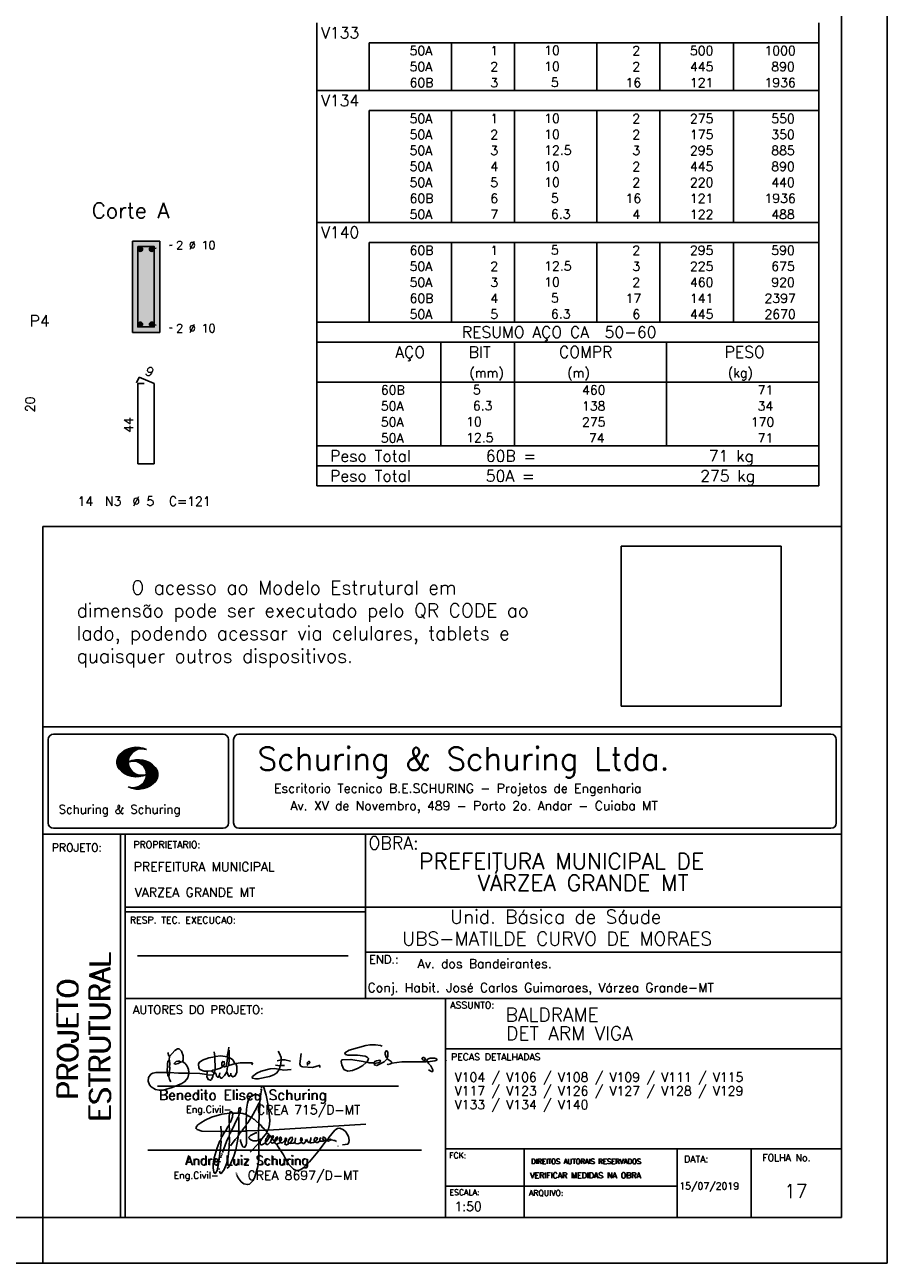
# Model space of a CAD drawing. Extents: x 0 to 84.1, y 0 to 59.4.
# Tile 5 of 7: x 65.2 to 84.1, y 0 to 27.1. Entities that reach past the tile are written whole.
import ezdxf

# ---------------------------------------------------------------- set-up
doc = ezdxf.new("R2010")
doc.units = 0
doc.header["$MEASUREMENT"] = 0
doc.linetypes.add('ESTILO_TQS_0002', pattern=[0.4, 0.1, -0.3])
doc.layers.get('0').update_dxf_attribs({"linetype": 'CONTINUOUS'})
for name, color, linetype in [('1', 1, 'CONTINUOUS'), ('2', 2, 'CONTINUOUS'), ('4', 4, 'CONTINUOUS'), ('6', 6, 'CONTINUOUS'), ('9', 9, 'CONTINUOUS')]:
    doc.layers.add(name, color=color, linetype=linetype)
doc.styles.get("Standard").update_dxf_attribs({"font": 'ROMANS.SHX'})
picture_1 = doc.add_image_def('image1.png', size_in_pixel=(300, 300))

# ---------------------------------------------------------------- blocks, each defined once
blk = doc.blocks.new('assinaturabenedito')
at = {"color": 162}
for points in [[(80.21, 160.29), (79.88, 160.45), (79.72, 161.68), (80.29, 161.77), (80.46, 162.01), (80.54, 163.49), (80.37, 163.74), (80.54, 164.8), (80.46, 166.12), (80.29, 166.36), (80.37, 167.51), (82.43, 169.81), (83.41, 170.39), (83.9, 170.39), (84.81, 169.48), (85.38, 167.84), (85.46, 166.36), (85.13, 165.71), (86.12, 164.97), (86.94, 163.98), (87.35, 162.83), (87.43, 161.68), (87.19, 161.52), (83.66, 161.52), (80.46, 161.77)], [(80.46, 167.68), (80.21, 167.84), (79.88, 169.07)], [(94.32, 162.18), (93.09, 162.18), (91.53, 162.83), (91.12, 163.41), (90.96, 164.8), (91.29, 165.38), (92.52, 166.2), (94.82, 167.1), (97.03, 167.43), (97.11, 162.92)], [(96.95, 167.51), (96.79, 169.24)], [(101.46, 167.43), (99.17, 167.76), (97.11, 167.51)], [(101.55, 163.82), (102.04, 164.31), (102.28, 166.78), (102.28, 167.1), (101.55, 167.19), (101.46, 167.51), (101.96, 170.06), (102.28, 169.81), (102.28, 167.27)], [(101.96, 170.06), (102.04, 170.96)], [(120.99, 164.31), (121.24, 166.12), (121.16, 167.19), (120.66, 168.66), (120.09, 169.57)], [(135.35, 163.57), (135.27, 164.23), (135.11, 164.31), (132.64, 163.57), (129.12, 163.74), (128.62, 163.9), (128.3, 164.15), (128.05, 164.89), (128.46, 168.66)], [(155.13, 165.22), (153.4, 165.22), (152.58, 165.54), (153.16, 166.78), (152.67, 167.35), (151.85, 167.68), (149.14, 168.01), (145.61, 168.01), (144.71, 168.34), (144.46, 168.91), (146.1, 169.9), (152.17, 171.62), (153.65, 171.87), (155.7, 171.87), (157.43, 171.62), (158.08, 171.29)], [(159.89, 166.69), (159.89, 167.1), (160.22, 167.51), (160.22, 168.91), (160.05, 169.48), (159.56, 169.65), (159.23, 168.99), (159.23, 168.42), (159.56, 167.27), (159.8, 167.19)], [(79.55, 161.85), (79.72, 164.8), (79.88, 165.87), (80.21, 166.28)], [(84.48, 165.54), (84.15, 165.87), (83.57, 165.87), (82.84, 165.71), (82.1, 165.05), (82.59, 164.8), (83.57, 164.97), (84.48, 165.54)], [(84.48, 165.54), (85.05, 165.63)], [(98.59, 160.54), (98.1, 159.96), (97.61, 160.37), (97.36, 161.44), (96.87, 161.6), (97.03, 162.75), (99.08, 163.33), (99.9, 163.9), (100.48, 163.74), (101.3, 164.07), (101.55, 163.9), (101.38, 162.01)], [(98.59, 160.54), (99.17, 159.71), (99.58, 159.63), (100.56, 160.62), (101.38, 161.93), (102.12, 160.29), (102.69, 160.78), (103.6, 160.12), (104.42, 160.54), (104.99, 161.85), (104.99, 163.9), (104.66, 164.97), (106.3, 165.3), (110.57, 165.22), (110.74, 164.97), (110.49, 164.56)], [(99.9, 163.9), (100.48, 164.8), (100.4, 165.63), (99.9, 165.79), (99.49, 165.22), (99.58, 164.23), (99.82, 164.15)], [(101.3, 164.07), (101.55, 167.1)], [(102.04, 164.31), (104.58, 164.97)], [(104.34, 164.97), (103.51, 166.36), (102.69, 166.94), (102.37, 166.94)], [(110.74, 160.29), (112.29, 161.44), (113.94, 162.18), (117.22, 163.08), (118.86, 163.16), (122.22, 162.59), (124.85, 162.83)], [(120.83, 164.15), (119.19, 164.39)], [(121.16, 166.36), (119.76, 166.04)], [(120.83, 164.15), (120.58, 163)], [(120.83, 164.15), (121.07, 164.31), (122.47, 164.23)], [(121.24, 166.2), (121.48, 166.36), (122.55, 166.36), (124.6, 165.87)], [(130.84, 164.8), (130.76, 165.22), (131.25, 165.79), (131.58, 165.71), (131.66, 165.3), (131.41, 164.97), (130.84, 164.8)], [(130.84, 164.8), (130.76, 164.48), (130.92, 164.23)], [(152.26, 165.38), (152.17, 165.54), (151.11, 165.79), (146.68, 166.53), (143.56, 166.36), (143.23, 166.2), (143.15, 165.79), (143.31, 164.56), (144.13, 162.83), (145.61, 162.26), (147.25, 162.51), (149.38, 163.33), (151.02, 164.23), (152.26, 165.38)], [(152.26, 165.38), (152.5, 165.54)], [(155.21, 165.05), (155.13, 165.3), (155.37, 165.71), (156.03, 166.04), (157.26, 166.2), (157.43, 165.87), (157.18, 165.54), (156.6, 165.3), (155.21, 165.05)], [(155.21, 165.05), (155.29, 164.48), (156.19, 164.23), (158.82, 165.63), (159.89, 166.69), (161.36, 165.79), (161.61, 165.3), (161.61, 165.13), (161.12, 164.89), (160.3, 164.64), (159.97, 164.72)], [(161.61, 165.13), (165.22, 165.63), (174, 165.63), (174.41, 165.71), (174.49, 166.28)], [(176.63, 162.1), (176.63, 162.75), (175.81, 164.15), (174.99, 164.97), (174.82, 165.63), (177.36, 166.04), (178.02, 166.28), (178.02, 166.53), (177.78, 166.86), (177.36, 166.94), (175.56, 166.94), (174.66, 166.61), (174.49, 166.36), (173.02, 166.2), (172.61, 166.69), (172.93, 167.19), (173.34, 167.19), (173.75, 166.86), (173.84, 166.45)], [(173.59, 165.63), (173.59, 166.12)], [(174.82, 165.63), (174.58, 165.71)], [(181.55, 165.95), (181.47, 166.12)], [(87.43, 161.36), (87.1, 159.8), (86.04, 158.4), (84.97, 157.66), (81.44, 156.27), (78.16, 155.28), (76.68, 155.28), (75.37, 155.53), (73.73, 156.51), (73.15, 157.25), (72.66, 158.56), (72.74, 159.96), (73.65, 161.11), (74.38, 161.52), (75.53, 161.77), (79.64, 161.77)], [(80.21, 160.29), (80.46, 161.6)], [(80.21, 160.29), (80.37, 159.22), (80.87, 158.32)], [(94.08, 161.03), (91.53, 161.36), (87.43, 161.52)], [(94.08, 161.03), (94.32, 162.18), (95.88, 162.34), (96.21, 162.59), (96.95, 162.67)], [(94.08, 161.03), (94.08, 160.86)], [(96.29, 160.7), (94.24, 160.86), (94.08, 160.21), (94.57, 159.14), (95.39, 158.89), (95.8, 159.22), (96.29, 160.29), (96.29, 160.7)], [(96.87, 161.77), (96.54, 161.77), (95.88, 162.26)], [(96.29, 160.7), (96.87, 161.52)], [(98.59, 160.54), (98.76, 161.6)], [(102.78, 160.78), (102.86, 161.52)], [(110.74, 160.29), (110.57, 159.96), (110.74, 159.63), (111.88, 159.39), (112.87, 159.39), (116.89, 160.21), (118.53, 160.86), (119.68, 161.6), (120.5, 162.83)], [(176.63, 162.1), (176.13, 162.1), (175.07, 162.75)], [(176.63, 162.1), (176.63, 162.1)]]:
    blk.add_lwpolyline(points, dxfattribs=at)
blk = doc.blocks.new('assinaturanadre')
at = {"color": 162}
for points in [[(-221.69, -2.31), (-221.03, 0.57), (-220.87, 2.86), (-221.52, 9.6), (-222.84, 15.92), (-223.98, 19.86), (-224.56, 20.6), (-224.89, 20.68), (-225.22, 20.19), (-225.22, 19.53)], [(-225.87, 15.1), (-225.95, 13.46), (-226.28, 11.98), (-226.61, 11.73), (-227.59, 9.51), (-230.47, 4.42), (-229.32, 3.44), (-229.07, 3.44), (-227.43, 1.88), (-226.69, 1.63), (-226.61, 0.81), (-226.86, -2.47), (-226.77, -7.81), (-226.53, -8.71), (-226.86, -9.37), (-226.61, -10.68), (-226.69, -17.25), (-227.1, -21.27), (-227.76, -23.82), (-228.83, -27.19), (-229.56, -28.58), (-230.71, -29.9), (-231.53, -30.47), (-232.52, -30.72), (-234.41, -30.31), (-235.88, -29.24), (-237.44, -27.27), (-238.1, -25.79)], [(-225.3, 18.87), (-225.71, 15.34), (-225.87, 15.1), (-226.28, 15.26), (-226.36, 15.59), (-227.18, 16), (-229.07, 16), (-230.71, 15.18), (-231.94, 13.7), (-232.6, 11.73), (-233.01, 8.69), (-233.17, 5.9), (-233.01, 5.41), (-233.26, 2.62), (-233.26, 1.06), (-233.09, 0.65), (-233.34, -0.09), (-233.17, -0.67), (-233.17, -2.55), (-233.67, -2.8), (-235.23, -2.8), (-235.14, -2.23), (-233.42, -0.17)], [(-225.3, 18.87), (-225.46, 18.87), (-225.54, 18.46)], [(-225.3, 18.87), (-225.22, 19.04)], [(-240.48, 6.64), (-245.98, 6.07), (-251.39, 4.42), (-254.59, 2.95), (-256.81, 1.55), (-258.37, 0.4), (-259.02, -0.26), (-259.43, -1.08), (-259.35, -1.49), (-258.86, -2.06), (-256.4, -2.8), (-246.55, -3.05), (-246.22, -2.8), (-246.39, -0.34)], [(-237.2, 6.72), (-236.95, 6.23), (-237.2, 4.67), (-237.61, 4.26), (-241.05, -2.97), (-241.95, -3.05), (-242.12, 0.81), (-241.95, 1.47), (-241.46, 1.88), (-240.4, 4.59), (-240.23, 6.56), (-237.36, 6.56), (-237.2, 6.72)], [(-241.87, 6.48), (-242.12, 4.51), (-242.04, 1.47)], [(-240.48, 6.64), (-240.48, 6.97), (-241.05, 7.38), (-241.63, 7.22), (-241.79, 6.64)], [(-240.48, 6.64), (-240.31, 6.64)], [(-237.2, 6.72), (-237.03, 8.78), (-236.78, 9.27), (-236.46, 9.43), (-236.13, 9.27), (-235.96, 8.53), (-236.29, 7.05), (-236.62, 6.39), (-236.87, 6.31)], [(-236.54, 6.48), (-234.98, 6.31), (-233.26, 5.82)], [(-226.28, 11.98), (-226.12, 11.9), (-226.12, 10.83), (-226.69, 1.71)], [(-242.2, 0.15), (-243.19, -1.16), (-244.01, -2.97), (-246.22, -2.97)], [(-237.28, 4.51), (-237.03, 4.1), (-237.11, -2.72), (-237.36, -2.88), (-240.89, -2.88)], [(-233.01, 5.41), (-232.68, 5.49), (-230.63, 4.34), (-232.35, 1.55), (-233.01, 0.89)], [(-230.47, 4.42), (-230.47, 4.42)], [(-226.61, 0.81), (-226.36, 0.81), (-225.22, -0.17), (-224.97, -0.67), (-223.74, -1.9), (-223.66, -2.39), (-226.77, -2.55)], [(-221.69, -2.31), (-170.73, 0.81)], [(-246.14, -3.05), (-246.22, -5.76), (-246.06, -6), (-246.39, -7.4), (-246.3, -8.47), (-246.88, -14.54), (-247.62, -19.96), (-248.44, -23.33), (-249.18, -24.72), (-249.5, -24.89), (-250.08, -24.31), (-250.41, -21.93), (-250.41, -19.88), (-250, -16.76), (-248.44, -11.5), (-246.88, -7.97), (-246.47, -7.65)], [(-241.87, -4.11), (-242.12, -5.76), (-241.95, -6), (-241.95, -7.73), (-242.2, -13.15), (-242.78, -17.42), (-243.43, -19.96), (-244.74, -22.83), (-246.14, -24.72), (-246.47, -24.89), (-246.8, -24.72), (-247.21, -23.66)], [(-244.33, -3.05), (-245.32, -5.02), (-245.98, -5.84)], [(-242.12, -5.67), (-242.45, -6), (-243.51, -8.3), (-245.65, -13.97)], [(-242.04, -2.88), (-243.92, -2.97)], [(-237.11, -2.97), (-237.28, -3.87), (-237.28, -4.53), (-237.11, -4.69), (-237.61, -5.76), (-237.44, -6.25), (-238.02, -9.78), (-238.59, -12.57), (-239.66, -15.94), (-241.79, -20.78), (-242.61, -21.85), (-243.27, -22.1)], [(-241.13, -2.97), (-241.54, -3.95), (-241.87, -4.11), (-241.95, -3.13)], [(-237.61, -5.76), (-239, -7.15), (-241.38, -10.6)], [(-235.31, -2.64), (-235.8, -2.97), (-237.11, -2.88)], [(-235.88, -2.97), (-236.13, -3.62), (-237.03, -4.61)], [(-233.09, -2.8), (-233.01, -9.29), (-233.17, -9.94), (-233.91, -11.18), (-234.32, -11.26), (-234.9, -11.01), (-235.39, -10.27), (-236.13, -8.06), (-236.21, -7.15)], [(-226.86, -2.55), (-233.17, -2.72)], [(-226.77, -7.56), (-227.84, -7.89), (-229.65, -7.89), (-230.71, -7.48), (-231.7, -6.66), (-231.78, -6), (-230.96, -5.1), (-228.25, -3.79), (-227.68, -3.79)], [(-222.43, -3.29), (-222.43, -3.7), (-224.97, -6.82), (-226.61, -7.4)], [(-221.69, -2.31), (-223.57, -2.39)], [(-221.36, -4.85), (-222.18, -5.35), (-222.34, -6.09), (-222.75, -6.66), (-223.08, -7.97), (-223.08, -8.88), (-222.67, -9.78), (-222.34, -9.86), (-222.01, -9.78), (-220.54, -8.47)], [(-221.19, -5.1), (-221.28, -6.09), (-221.6, -6.74), (-222.43, -8.06), (-222.92, -8.38)], [(-221.85, -2.39), (-222.43, -3.29), (-222.84, -2.88), (-222.84, -2.55)], [(-222.43, -3.7), (-221.44, -4.36), (-221.36, -4.94), (-220.78, -5.18), (-220.29, -5.92), (-219.96, -6), (-219.47, -5.35), (-219.14, -5.26), (-218.98, -5.51), (-219.39, -6.5), (-219.96, -6.99), (-220.21, -7.56), (-220.46, -8.47), (-220.05, -9.04), (-219.55, -9.12), (-218.4, -8.55), (-217.91, -9.37), (-217.34, -9.7), (-216.02, -9.12), (-215.7, -8.71), (-215.04, -9.04), (-214.3, -9.04), (-212.99, -7.81), (-212.91, -7.07), (-212.66, -6.58), (-212.41, -6.58), (-212.17, -6.91), (-212.33, -7.81), (-212.58, -8.14), (-212.99, -7.97)], [(-219.96, -6), (-219.8, -6.74)], [(-219.8, -6.91), (-218.57, -7.89), (-218.32, -7.73), (-217.58, -6.17), (-217.26, -5.84), (-216.93, -6), (-216.85, -6.82), (-217.58, -7.81), (-218.4, -8.22), (-218.49, -7.97)], [(-215.53, -8.3), (-215.86, -7.73), (-215.86, -6.82), (-215.45, -6), (-215.2, -6), (-214.96, -6.33), (-214.88, -7.23), (-215.53, -8.3)], [(-212.66, -8.14), (-212.99, -9.37), (-212.91, -9.78), (-212.25, -10.03), (-211.18, -9.53), (-210.94, -9.29), (-211.27, -8.63), (-211.27, -8.06), (-210.86, -7.23), (-210.03, -6.09), (-209.3, -6), (-209.05, -7.15), (-209.54, -8.14), (-210.36, -9.12), (-210.2, -9.37), (-208.72, -9.21), (-207.9, -8.63), (-207.41, -6.82), (-207.49, -6.41)], [(-212.66, -6.58), (-212.91, -6.33)], [(-204.54, -8.14), (-204.04, -7.81), (-203.96, -6.99), (-204.37, -6.41), (-204.78, -6.41), (-204.87, -7.73), (-204.54, -8.14)], [(-196.33, -7.48), (-197.23, -8.3), (-198.14, -8.71), (-199.2, -9.04), (-199.78, -8.96), (-199.94, -8.63), (-199.53, -7.07), (-199.53, -6.25)], [(-196.33, -7.48), (-196.09, -6.82), (-196.17, -6.41), (-196.99, -6.17), (-197.56, -6.82), (-197.73, -7.32), (-197.73, -7.81), (-197.48, -8.22)], [(-194.77, -7.23), (-194.28, -6.74), (-194.28, -6.41), (-194.77, -6.74), (-194.77, -7.23)], [(-192.06, -7.73), (-191.74, -7.07), (-191.98, -6.5), (-192.64, -6), (-193.13, -6), (-193.3, -7.07), (-192.64, -7.81)], [(-190.51, -6.82), (-190.18, -6.17), (-187.06, -2.39), (-185.58, -1.41), (-184.35, -1.24), (-182.46, -2.23), (-181.32, -3.21), (-179.92, -5.59), (-179.43, -7.65), (-179.59, -8.79), (-180.25, -9.62), (-183.04, -10.03)], [(-226.86, -9.29), (-231.21, -13.8)], [(-226.04, -8.47), (-226.45, -8.63)], [(-225.05, -6.91), (-226.04, -8.55), (-225.87, -8.79), (-225.95, -9.7), (-225.54, -10.03), (-224.97, -10.03), (-223.16, -8.96)], [(-219.8, -6.82), (-219.88, -7.07)], [(-218.4, -8.22), (-218.4, -8.47)], [(-190.51, -6.82), (-189.52, -7.32), (-189.77, -7.81), (-190.42, -8.06), (-191.57, -7.97), (-195.76, -13.72), (-200.19, -18.89), (-203.31, -21.93), (-205.03, -23), (-206.1, -23.33), (-207.49, -23.25), (-208.48, -22.67), (-210.94, -20.21), (-212.58, -17.66), (-213.81, -15.2), (-216.85, -10.6), (-217.17, -9.78)], [(-215.53, -8.3), (-215.53, -8.63)], [(-210.36, -9.12), (-210.86, -9.21)], [(-204.54, -8.14), (-204.54, -8.55), (-205.28, -9.12), (-206.26, -9.45), (-207.49, -9.29), (-207.9, -8.79)], [(-202.24, -7.15), (-202.08, -8.06), (-202.98, -9.29), (-203.47, -9.29), (-204.45, -8.63)], [(-201.42, -7.07), (-201.5, -7.48), (-201.25, -8.22), (-200.6, -8.71), (-200.02, -8.71)], [(-201.09, -6.5), (-201.09, -6.5)], [(-194.77, -7.89), (-195.84, -8.71), (-196.5, -8.79), (-197.15, -8.38)], [(-194.77, -7.23), (-194.77, -7.97), (-194.61, -8.06), (-193.13, -8.14), (-192.15, -7.81), (-191.74, -7.97)], [(-190.51, -6.82), (-191.33, -7.89)], [(-189.44, -7.23), (-189.11, -6.99), (-188.78, -7.32)], [(-189.44, -7.23), (-189.19, -7.56), (-188.7, -7.4), (-187.39, -7.81), (-186.73, -7.81), (-186.48, -8.14), (-186.07, -8.22)], [(-185.42, -10.77), (-185.17, -10.77)], [(-246.8, -18.57), (-246.88, -19.06)], [(-246.39, -16.43), (-246.39, -16.84)], [(-246.06, -15.36), (-246.22, -16.1)], [(-245.81, -14.54), (-245.89, -15.03)], [(-247.29, -22.34), (-247.29, -22.92)], [(-238.43, -24.64), (-238.43, -24.81)], [(-238.26, -25.22), (-238.18, -25.46)]]:
    blk.add_lwpolyline(points, dxfattribs=at)

msp = doc.modelspace()

# ---------------------------------------------------------------- linework, layer by layer
at = {"layer": '1', "linetype": 'ESTILO_TQS_0002'}
for p, q in [((67.985, 22.225), (68.43, 22.31)), ((67.985, 20.575), (68.43, 20.49))]:
    msp.add_line(p, q, dxfattribs=at)
at = {"layer": '1', "linetype": 'Continuous'}
for centre in [(67.735, 22.225), (67.985, 22.225), (67.735, 20.575), (67.985, 20.575)]:
    msp.add_circle(centre, 0.05, dxfattribs=at)
at = {"layer": '2', "linetype": 'Continuous'}
for p, q in [((84.100006, 0), (84.100006, 59.400002)), ((71.6, 26.747513), (71.6, 27.185013)), ((82.6, 26.747513), (82.6, 27.185013)), ((71.6, 26.397513), (71.6, 26.747513)), ((82.6, 26.747513), (72.75, 26.747513)), ((72.75, 26.747513), (72.75, 26.397513)), ((74.55, 26.747513), (74.55, 26.397513)), ((75.93, 26.747513), (75.93, 26.397513)), ((77.74, 26.747513), (77.74, 26.397513)), ((79.12, 26.747513), (79.12, 26.397513)), ((80.73, 26.747513), (80.73, 26.397513)), ((82.6, 26.397513), (82.6, 26.747513)), ((71.6, 26.047513), (71.6, 26.397513)), ((72.75, 26.397513), (72.75, 26.047513)), ((74.55, 26.397513), (74.55, 26.047513)), ((75.93, 26.397513), (75.93, 26.047513)), ((77.74, 26.397513), (77.74, 26.047513)), ((79.12, 26.397513), (79.12, 26.047513)), ((80.73, 26.397513), (80.73, 26.047513)), ((82.6, 26.047513), (82.6, 26.397513)), ((71.6, 25.697513), (71.6, 26.047513)), ((72.75, 26.047513), (72.75, 25.697513)), ((74.55, 26.047513), (74.55, 25.697513)), ((75.93, 26.047513), (75.93, 25.697513)), ((77.74, 26.047513), (77.74, 25.697513)), ((79.12, 26.047513), (79.12, 25.697513)), ((80.73, 26.047513), (80.73, 25.697513)), ((82.6, 25.697513), (82.6, 26.047513)), ((71.6, 25.260013), (71.6, 25.697513)), ((71.6, 25.697513), (82.6, 25.697513)), ((82.6, 25.260013), (82.6, 25.697513)), ((71.6, 24.910013), (71.6, 25.260013)), ((82.6, 25.260013), (72.75, 25.260013)), ((72.75, 25.260013), (72.75, 24.910013)), ((74.55, 25.260013), (74.55, 24.910013)), ((75.93, 25.260013), (75.93, 24.910013)), ((77.74, 25.260013), (77.74, 24.910013)), ((79.12, 25.260013), (79.12, 24.910013)), ((80.73, 25.260013), (80.73, 24.910013)), ((82.6, 24.910013), (82.6, 25.260013)), ((71.6, 24.560014), (71.6, 24.910013)), ((72.75, 24.910013), (72.75, 24.560014)), ((74.55, 24.910013), (74.55, 24.560014)), ((75.93, 24.910013), (75.93, 24.560014)), ((77.74, 24.910013), (77.74, 24.560014)), ((79.12, 24.910013), (79.12, 24.560014)), ((80.73, 24.910013), (80.73, 24.560014)), ((82.6, 24.560014), (82.6, 24.910013)), ((71.6, 24.210014), (71.6, 24.560014)), ((72.75, 24.560014), (72.75, 24.210014)), ((74.55, 24.560014), (74.55, 24.210014)), ((75.93, 24.560014), (75.93, 24.210014)), ((77.74, 24.560014), (77.74, 24.210014)), ((79.12, 24.560014), (79.12, 24.210014)), ((80.73, 24.560014), (80.73, 24.210014)), ((82.6, 24.210014), (82.6, 24.560014)), ((71.6, 23.860014), (71.6, 24.210014)), ((72.75, 24.210014), (72.75, 23.860014)), ((74.55, 24.210014), (74.55, 23.860014)), ((75.93, 24.210014), (75.93, 23.860014)), ((77.74, 24.210014), (77.74, 23.860014)), ((79.12, 24.210014), (79.12, 23.860014)), ((80.73, 24.210014), (80.73, 23.860014)), ((82.6, 23.860014), (82.6, 24.210014)), ((71.6, 23.510014), (71.6, 23.860014)), ((72.75, 23.860014), (72.75, 23.510014)), ((74.55, 23.860014), (74.55, 23.510014)), ((75.93, 23.860014), (75.93, 23.510014)), ((77.74, 23.860014), (77.74, 23.510014)), ((79.12, 23.860014), (79.12, 23.510014)), ((80.73, 23.860014), (80.73, 23.510014)), ((82.6, 23.510014), (82.6, 23.860014)), ((71.6, 23.160014), (71.6, 23.510014)), ((72.75, 23.510014), (72.75, 23.160014)), ((74.55, 23.510014), (74.55, 23.160014)), ((75.93, 23.510014), (75.93, 23.160014)), ((77.74, 23.510014), (77.74, 23.160014)), ((79.12, 23.510014), (79.12, 23.160014)), ((80.73, 23.510014), (80.73, 23.160014)), ((82.6, 23.160014), (82.6, 23.510014)), ((71.6, 22.810014), (71.6, 23.160014)), ((72.75, 23.160014), (72.75, 22.810014)), ((74.55, 23.160014), (74.55, 22.810014)), ((75.93, 23.160014), (75.93, 22.810014)), ((77.74, 23.160014), (77.74, 22.810014)), ((79.12, 23.160014), (79.12, 22.810014)), ((80.73, 23.160014), (80.73, 22.810014)), ((82.6, 22.810014), (82.6, 23.160014)), ((71.6, 22.372514), (71.6, 22.810014)), ((71.6, 22.810014), (82.6, 22.810014)), ((82.6, 22.372514), (82.6, 22.810014)), ((68.16, 22.4), (67.56, 22.4)), ((67.56, 22.4), (67.56, 20.4)), ((68.16, 20.4), (68.16, 22.4)), ((71.6, 22.022514), (71.6, 22.372514)), ((82.6, 22.372514), (72.75, 22.372514)), ((72.75, 22.372514), (72.75, 22.022514)), ((74.55, 22.372514), (74.55, 22.022514)), ((75.93, 22.372514), (75.93, 22.022514)), ((77.74, 22.372514), (77.74, 22.022514)), ((79.12, 22.372514), (79.12, 22.022514)), ((80.73, 22.372514), (80.73, 22.022514)), ((82.6, 22.022514), (82.6, 22.372514)), ((71.6, 21.672514), (71.6, 22.022514)), ((72.75, 22.022514), (72.75, 21.672514)), ((74.55, 22.022514), (74.55, 21.672514)), ((75.93, 22.022514), (75.93, 21.672514)), ((77.74, 22.022514), (77.74, 21.672514)), ((79.12, 22.022514), (79.12, 21.672514)), ((80.73, 22.022514), (80.73, 21.672514)), ((82.6, 21.672514), (82.6, 22.022514)), ((71.6, 21.322514), (71.6, 21.672514)), ((72.75, 21.672514), (72.75, 21.322514)), ((74.55, 21.672514), (74.55, 21.322514)), ((75.93, 21.672514), (75.93, 21.322514)), ((77.74, 21.672514), (77.74, 21.322514)), ((79.12, 21.672514), (79.12, 21.322514)), ((80.73, 21.672514), (80.73, 21.322514)), ((82.6, 21.322514), (82.6, 21.672514)), ((71.6, 20.972514), (71.6, 21.322514)), ((72.75, 21.322514), (72.75, 20.972514)), ((74.55, 21.322514), (74.55, 20.972514)), ((75.93, 21.322514), (75.93, 20.972514)), ((77.74, 21.322514), (77.74, 20.972514)), ((79.12, 21.322514), (79.12, 20.972514)), ((80.73, 21.322514), (80.73, 20.972514)), ((82.6, 20.972514), (82.6, 21.322514)), ((71.6, 20.622514), (71.6, 20.972514)), ((72.75, 20.972514), (72.75, 20.622514)), ((74.55, 20.972514), (74.55, 20.622514)), ((75.93, 20.972514), (75.93, 20.622514)), ((77.74, 20.972514), (77.74, 20.622514)), ((79.12, 20.972514), (79.12, 20.622514)), ((80.73, 20.972514), (80.73, 20.622514)), ((82.6, 20.622514), (82.6, 20.972514)), ((67.56, 20.4), (68.16, 20.4)), ((71.6, 20.622514), (82.6, 20.622514)), ((71.6, 20.622514), (71.6, 19.310014)), ((71.6, 20.622514), (82.6, 20.622514)), ((82.6, 20.622514), (82.6, 19.310014)), ((71.6, 20.185014), (82.6, 20.185014)), ((74.32, 19.310014), (74.32, 20.185014)), ((75.93, 19.310014), (75.93, 20.185014)), ((79.265, 19.310014), (79.265, 20.185014)), ((71.6, 19.310014), (82.6, 19.310014)), ((71.6, 18.960014), (71.6, 19.310014)), ((74.32, 19.310014), (74.32, 18.960015)), ((75.93, 18.960014), (75.93, 19.310014)), ((79.265, 19.310014), (79.265, 18.960014)), ((82.6, 18.960014), (82.6, 19.310014)), ((71.6, 18.610014), (71.6, 18.960014)), ((74.32, 18.960014), (74.32, 18.610014)), ((75.93, 18.610014), (75.93, 18.960014)), ((79.265, 18.960014), (79.265, 18.610014)), ((82.6, 18.610014), (82.6, 18.960014)), ((71.6, 18.260013), (71.6, 18.610014)), ((74.32, 18.610014), (74.32, 18.260014)), ((75.93, 18.260013), (75.93, 18.610014)), ((79.265, 18.610014), (79.265, 18.260013)), ((82.6, 18.260013), (82.6, 18.610014)), ((71.6, 17.910013), (71.6, 18.260013)), ((74.32, 18.260013), (74.32, 17.910013)), ((75.93, 17.910013), (75.93, 18.260013)), ((79.265, 18.260013), (79.265, 17.910013)), ((82.6, 17.910013), (82.6, 18.260013)), ((71.6, 17.910013), (82.6, 17.910013)), ((71.6, 17.472513), (71.6, 17.910013)), ((71.6, 17.910013), (82.6, 17.910013)), ((82.6, 17.472513), (82.6, 17.910013)), ((82.6, 17.472513), (71.6, 17.472513)), ((71.6, 17.035013), (71.6, 17.472513)), ((71.6, 17.472513), (82.6, 17.472513)), ((82.6, 17.035013), (82.6, 17.472513)), ((82.6, 17.035013), (71.6, 17.035013)), ((71.6, 17.035013), (82.6, 17.035013)), ((65.600006, 1), (65.600006, 16.142713)), ((83.100006, 16.142713), (65.600006, 16.142713)), ((65.600006, 11.755142), (83.100006, 11.755135)), ((65.715988, 11.477417), (65.715988, 9.648308)), ((65.832489, 11.593918), (69.548996, 11.593918)), ((69.665497, 11.477417), (69.665497, 9.648308)), ((69.778748, 11.477417), (69.778748, 9.648308)), ((69.895249, 11.593918), (82.867508, 11.593918)), ((82.984009, 11.477417), (82.984009, 9.648308)), ((67.221772, 10.985771), (67.528321, 11.292321)), ((67.222123, 10.971993), (67.545929, 11.295792)), ((67.222168, 11.000305), (67.508011, 11.286148)), ((67.222489, 10.958214), (67.56427, 11.300003)), ((67.224366, 11.016648), (67.488404, 11.280686)), ((67.224472, 10.94606), (67.581131, 11.302727)), ((67.226578, 11.03299), (67.465409, 11.271813)), ((67.2267, 10.934159), (67.596314, 11.303772)), ((67.228943, 10.922257), (67.612336, 11.305649)), ((67.232178, 10.911354), (67.626831, 11.306015)), ((67.232437, 11.052986), (67.439469, 11.26001)), ((67.235916, 10.900948), (67.642014, 11.307053)), ((67.239258, 11.073952), (67.410523, 11.245209)), ((67.239655, 10.890557), (67.656281, 11.307183)), ((67.243561, 10.880333), (67.669251, 11.306015)), ((67.248612, 10.871239), (67.520584, 11.143219)), ((67.252747, 11.10157), (67.374314, 11.223145)), ((67.608673, 11.231301), (67.68306, 11.305702)), ((67.638062, 11.246552), (67.69574, 11.30423)), ((67.662873, 11.257233), (67.708405, 11.302758)), ((67.681977, 11.2622), (67.721238, 11.301461)), ((67.702469, 11.268563), (67.733063, 11.299149)), ((67.718491, 11.270424), (67.744904, 11.296837)), ((67.734482, 11.272286), (67.757004, 11.294808)), ((67.750473, 11.274147), (67.768555, 11.292221)), ((67.253647, 10.862129), (67.502121, 11.110611)), ((67.258683, 10.853035), (67.491593, 11.085945)), ((67.264267, 10.84449), (67.483597, 11.06382)), ((67.270783, 10.836869), (67.47966, 11.045746)), ((67.277298, 10.829247), (67.475876, 11.027817)), ((67.283814, 10.821625), (67.474167, 11.011971)), ((67.290558, 10.814232), (67.473114, 10.996781)), ((67.296936, 10.807419), (67.470307, 10.980797)), ((67.304734, 10.800133), (67.473206, 10.968598)), ((67.311829, 10.793083), (67.474121, 10.955384)), ((67.319168, 10.786293), (67.475159, 10.942276)), ((67.326828, 10.779808), (67.477616, 10.930596)), ((67.334488, 10.773323), (67.480088, 10.918923)), ((67.342133, 10.766846), (67.482544, 10.90725)), ((67.350098, 10.760674), (67.485901, 10.896469)), ((67.358338, 10.754769), (67.489655, 10.886078)), ((67.366577, 10.748863), (67.493409, 10.875695)), ((67.374802, 10.742966), (67.497208, 10.865357)), ((67.531494, 10.998619), (67.546158, 11.013283)), ((67.548691, 11.001663), (67.565323, 11.018303)), ((67.563156, 11.001992), (67.584885, 11.023735)), ((67.577607, 11.00232), (67.601899, 11.026612)), ((67.592072, 11.002648), (67.619477, 11.030045)), ((67.604584, 11.001007), (67.635239, 11.03167)), ((67.617234, 10.999535), (67.651505, 11.033806)), ((67.62999, 10.998154), (67.666199, 11.034363)), ((67.64122, 10.99524), (67.680893, 11.03492)), ((67.652436, 10.992317), (67.695603, 11.035485)), ((67.664337, 10.990074), (67.708985, 11.034729)), ((67.674881, 10.986489), (67.72316, 11.034767)), ((67.684327, 10.981789), (67.736191, 11.033654)), ((67.694321, 10.977654), (67.748459, 11.031792)), ((67.704605, 10.973801), (67.761597, 11.0308)), ((67.71431, 10.969368), (67.773758, 11.028824)), ((67.722412, 10.963333), (67.785233, 11.026146)), ((67.732499, 10.959282), (67.797608, 11.024391)), ((67.740387, 10.953034), (67.808838, 11.021485)), ((67.749115, 10.947632), (67.819702, 11.018219)), ((67.756165, 10.940537), (67.830765, 11.015137)), ((67.765198, 10.93544), (67.841874, 11.012116)), ((67.77211, 10.928208), (67.852234, 11.008339)), ((67.779831, 10.921784), (67.86261, 11.004555)), ((67.78592, 10.913735), (67.873307, 11.001122)), ((67.794007, 10.907692), (67.883316, 10.997002)), ((67.799912, 10.899468), (67.892731, 10.992279)), ((67.806626, 10.892029), (67.902451, 10.987854)), ((67.811753, 10.883019), (67.912232, 10.983506)), ((67.817658, 10.874802), (67.921875, 10.979012)), ((67.823761, 10.866768), (67.930436, 10.973442)), ((67.829499, 10.858353), (67.940003, 10.968857)), ((67.833527, 10.848244), (67.948655, 10.963379)), ((67.838395, 10.83899), (67.957047, 10.957634)), ((67.843323, 10.829773), (67.965561, 10.952019)), ((67.848358, 10.817597), (67.975678, 10.944924)), ((67.852341, 10.806755), (67.985031, 10.939453)), ((67.856202, 10.794724), (67.99379, 10.932312)), ((67.859864, 10.781189), (68.003067, 10.924393)), ((67.860703, 10.649239), (68.070359, 10.858895)), ((67.862656, 10.768639), (68.01175, 10.91774)), ((67.865174, 10.667847), (68.063507, 10.866165)), ((67.865235, 10.753647), (68.02092, 10.90934)), ((67.866242, 10.683037), (68.057556, 10.874352)), ((67.866318, 10.73967), (68.029206, 10.90255)), ((67.867295, 10.698235), (68.049775, 10.880722)), ((67.867905, 10.725861), (68.036682, 10.894646)), ((67.868119, 10.711846), (68.043793, 10.887528)), ((67.383393, 10.737427), (67.502076, 10.856102)), ((67.392228, 10.732109), (67.506958, 10.84684)), ((67.401062, 10.726807), (67.511841, 10.837578)), ((67.409882, 10.721497), (67.516922, 10.828537)), ((67.41919, 10.71666), (67.522843, 10.820305)), ((67.428635, 10.711968), (67.528748, 10.812088)), ((67.43808, 10.707276), (67.534668, 10.803864)), ((67.447541, 10.702599), (67.540802, 10.795861)), ((67.457642, 10.698563), (67.547699, 10.78862)), ((67.467743, 10.694519), (67.554612, 10.781388)), ((67.477829, 10.690483), (67.561509, 10.774155)), ((67.488205, 10.686714), (67.568589, 10.767105)), ((67.499009, 10.683373), (67.576477, 10.760849)), ((67.509796, 10.680031), (67.584366, 10.754601)), ((67.5206, 10.676697), (67.592255, 10.74836)), ((67.532074, 10.674027), (67.600327, 10.742287)), ((67.543625, 10.671448), (67.609238, 10.737053)), ((67.555176, 10.668869), (67.618134, 10.731819)), ((67.5672, 10.666748), (67.627045, 10.726586)), ((67.579605, 10.665009), (67.636261, 10.721665)), ((67.591996, 10.663277), (67.646256, 10.717522)), ((67.604782, 10.661919), (67.65625, 10.713379)), ((67.618134, 10.661141), (67.66623, 10.709244)), ((67.631501, 10.660355), (67.676911, 10.705773)), ((67.64531, 10.660042), (67.688126, 10.702851)), ((67.65976, 10.660355), (67.699341, 10.699936)), ((67.671296, 10.38913), (68.095734, 10.813568)), ((67.67421, 10.660668), (67.710678, 10.697136)), ((67.685135, 10.388832), (68.100952, 10.804665)), ((67.690598, 10.661675), (67.723847, 10.694931)), ((67.69896, 10.388527), (68.104996, 10.794571)), ((67.708161, 10.663521), (67.737625, 10.692986)), ((67.713776, 10.389206), (68.107529, 10.782967)), ((67.725296, 10.66594), (67.750779, 10.691422)), ((67.728806, 10.390091), (68.110825, 10.77211)), ((67.741867, 10.668862), (67.765747, 10.692742)), ((67.744095, 10.391251), (68.114106, 10.761261)), ((67.76027, 10.672806), (67.780136, 10.692681)), ((67.760544, 10.393555), (68.11557, 10.748596)), ((67.776978, 10.395859), (68.117249, 10.736138)), ((67.780106, 10.677895), (67.794464, 10.692261)), ((67.794464, 10.692261), (67.79654, 10.694336)), ((67.794861, 10.399597), (68.118943, 10.723679)), ((67.798127, 10.683296), (67.810562, 10.69574)), ((67.81305, 10.403664), (68.118515, 10.709122)), ((67.81717, 10.689835), (67.825379, 10.698044)), ((67.822358, 10.554344), (68.091095, 10.823075)), ((67.832825, 10.409302), (68.118134, 10.694611)), ((67.833084, 10.695977), (67.839569, 10.702462)), ((67.840729, 10.586838), (68.086777, 10.832894)), ((67.848709, 10.608963), (68.081818, 10.842072)), ((67.853302, 10.415634), (68.117768, 10.680092)), ((67.856934, 10.63131), (68.075089, 10.849472)), ((67.876404, 10.424599), (68.113495, 10.66169)), ((67.901276, 10.435334), (68.11023, 10.644287)), ((67.929581, 10.449501), (68.101624, 10.621544)), ((67.966126, 10.471909), (68.08902, 10.594803)), ((67.550324, 10.409546), (67.562592, 10.421799)), ((67.561463, 10.40654), (67.576416, 10.421486)), ((67.572602, 10.403542), (67.590226, 10.421173)), ((67.583756, 10.400551), (67.606156, 10.422959)), ((67.595673, 10.398346), (67.622162, 10.424828)), ((67.607605, 10.396141), (67.639588, 10.428116)), ((67.619553, 10.393929), (67.658707, 10.43309)), ((67.632141, 10.392388), (67.679932, 10.440178)), ((67.644959, 10.391075), (67.704071, 10.450188)), ((67.657776, 10.389756), (67.737152, 10.469132)), ((68.045029, 10.536675), (68.057724, 10.54937)), ((65.832489, 9.531807), (69.548996, 9.531807)), ((69.895249, 9.531807), (82.867508, 9.531807)), ((65.600006, 9.399994), (83.100006, 9.399994)), ((67.300385, 5.799996), (67.300385, 9.399994)), ((67.400391, 5.799996), (67.400391, 9.399994)), ((72.668579, 6.816429), (72.668579, 9.399994)), ((83.100006, 9.399994), (83.100006, 1)), ((72.668579, 7.799995), (67.400391, 7.799995)), ((72.668579, 7.699995), (67.400391, 7.699995)), ((72.668579, 7.799995), (83.100006, 7.800003)), ((72.668579, 6.816429), (83.100006, 6.816437)), ((72.668579, 6.816429), (72.668579, 5.799996)), ((67.670312, 6.739054), (72.288888, 6.739054)), ((67.300385, 1), (67.300385, 5.799996)), ((67.400391, 1), (67.400391, 5.799996)), ((67.400391, 5.799996), (83.100006, 5.799996)), ((74.42096, 4.799996), (74.42096, 5.799996)), ((74.420958, 4.701716), (83.100005, 4.701724)), ((74.42096, 1), (74.42096, 4.799996)), ((68.11142, 3.880457), (73.389855, 3.880457)), ((67.897606, 2.480272), (73.894493, 2.480272)), ((74.42096, 2.505768), (83.100006, 2.505776)), ((76.14679, 1), (76.14679, 2.505776)), ((79.496476, 1), (79.496476, 2.505776)), ((81.120974, 1), (81.120974, 2.505774)), ((74.42096, 1.691735), (79.496476, 1.691742)), ((65.600006, 0), (65.600006, 1)), ((83.100006, 1), (65.600006, 1)), ((0, 0), (84.100006, 0))]:
    msp.add_line(p, q, dxfattribs=at)
msp.add_lwpolyline([(83.100006, 1), (2.5, 1), (2.5, 58.400002), (83.100006, 58.400002), (83.100006, 1)], dxfattribs=at)
for centre, radius, start, end in [((65.832489, 11.477417), 0.116502, 90, 180), ((69.548996, 11.477417), 0.116502, 0, 90), ((69.895249, 11.477417), 0.116502, 90, 180), ((82.867508, 11.477417), 0.116502, 0, 90), ((67.465149, 10.98227), 0.243989, 140.229431, 231.895096), ((67.648087, 10.815277), 0.491555, 63.393265, 138.909058), ((67.76323, 10.98333), 0.291044, 68.851509, 291.148499), ((67.692337, 10.543831), 0.491555, 41.090942, 116.606735), ((67.577195, 10.711891), 0.291044, 248.851501, 111.148491), ((67.875275, 10.710823), 0.243989, 308.104889, 39.770576), ((67.648087, 11.15139), 0.491555, 218.229782, 296.60672), ((67.692337, 10.879952), 0.491555, 243.393265, 321.770233), ((65.832489, 9.648308), 0.116502, 180, 270), ((69.548996, 9.648308), 0.116502, 270, 0), ((69.895249, 9.648308), 0.116502, 180, 270), ((82.867508, 9.648308), 0.116502, 270, 0)]:
    msp.add_arc(centre, radius, start, end, dxfattribs=at)
at = {"layer": '4', "linetype": 'Continuous'}
msp.add_lwpolyline([(67.68, 22.28), (67.68, 20.52), (68.04, 20.52), (68.04, 22.28), (67.68, 22.28)], dxfattribs=at)
at = {"layer": '6', "linetype": 'Continuous'}
for p, q in [((67.708338, 19.42), (67.653893, 19.29102)), ((67.82, 19.28), (67.68, 19.28)), ((67.68, 19.28), (67.68, 17.52)), ((68.04, 19.28), (67.708338, 19.42)), ((68.04, 17.52), (68.04, 19.28)), ((67.68, 17.52), (68.04, 17.52))]:
    msp.add_line(p, q, dxfattribs=at)
at = {"layer": '9', "linetype": 'Continuous'}
for points in [[(68.16, 20.4), (68.16, 22.4), (67.56, 22.4)], [(68.16, 20.4), (67.56, 22.4), (67.56, 20.4)], [(67.785, 22.225), (67.71, 22.268301), (67.688015, 22.242101)], [(67.785, 22.225), (67.743682, 22.27424), (67.71, 22.268301)], [(67.785, 22.225), (67.773302, 22.257139), (67.743682, 22.27424)], [(68.035, 22.225), (67.96, 22.268301), (67.938015, 22.242101)], [(68.035, 22.225), (67.993682, 22.27424), (67.96, 22.268301)], [(68.035, 22.225), (68.023302, 22.257139), (67.993682, 22.27424)], [(67.785, 22.225), (67.688015, 22.242101), (67.688015, 22.207899)], [(67.785, 22.225), (67.688015, 22.207899), (67.71, 22.181699)], [(67.785, 22.225), (67.71, 22.181699), (67.743682, 22.17576)], [(67.785, 22.225), (67.743682, 22.17576), (67.773302, 22.192861)], [(67.785, 22.225), (67.773302, 22.192861), (67.785, 22.225)], [(68.035, 22.225), (67.938015, 22.242101), (67.938015, 22.207899)], [(68.035, 22.225), (67.938015, 22.207899), (67.96, 22.181699)], [(68.035, 22.225), (67.96, 22.181699), (67.993682, 22.17576)], [(68.035, 22.225), (67.993682, 22.17576), (68.023302, 22.192861)], [(68.035, 22.225), (68.023302, 22.192861), (68.035, 22.225)], [(68.16, 20.4), (67.56, 20.4), (68.16, 20.4)], [(67.785, 20.575), (67.71, 20.618301), (67.688015, 20.592101)], [(67.785, 20.575), (67.688015, 20.592101), (67.688015, 20.557899)], [(67.785, 20.575), (67.688015, 20.557899), (67.71, 20.531699)], [(67.785, 20.575), (67.743682, 20.62424), (67.71, 20.618301)], [(67.785, 20.575), (67.71, 20.531699), (67.743682, 20.52576)], [(67.785, 20.575), (67.773302, 20.607139), (67.743682, 20.62424)], [(67.785, 20.575), (67.743682, 20.52576), (67.773302, 20.542861)], [(67.785, 20.575), (67.773302, 20.542861), (67.785, 20.575)], [(68.035, 20.575), (67.96, 20.618301), (67.938015, 20.592101)], [(68.035, 20.575), (67.938015, 20.592101), (67.938015, 20.557899)], [(68.035, 20.575), (67.938015, 20.557899), (67.96, 20.531699)], [(68.035, 20.575), (67.993682, 20.62424), (67.96, 20.618301)], [(68.035, 20.575), (67.96, 20.531699), (67.993682, 20.52576)], [(68.035, 20.575), (68.023302, 20.607139), (67.993682, 20.62424)], [(68.035, 20.575), (67.993682, 20.52576), (68.023302, 20.542861)], [(68.035, 20.575), (68.023302, 20.542861), (68.035, 20.575)]]:
    msp.add_solid(points, dxfattribs=at)

# ---------------------------------------------------------------- block references
at = {"xscale": 0.06, "yscale": 0.06, "zscale": 0.06}
msp.add_blockref('assinaturabenedito', (63.548427, -5.523744), dxfattribs=at)
at = {"linetype": 'Continuous', "xscale": 0.042, "yscale": 0.042, "zscale": 0.042}
msp.add_blockref('assinaturanadre', (79.849688, 3.01472), dxfattribs=at)

# ---------------------------------------------------------------- texts
at = {"linetype": 'Continuous', "insert": (66.338308, 14.957831), "char_height": 0.3, "attachment_point": 1}
msp.add_mtext_dynamic_manual_height_columns('^IO acesso ao Modelo Estrutural em dimensão pode ser executado pelo QR CODE ao lado, podendo acessar via celulares, tablets e quaisquer outros dispositivos.', width=10.84065058, gutter_width=1.5, heights=[3.742444], dxfattribs=at)
at = {"layer": '1', "linetype": 'Continuous'}
for s, height, p in [('PREFEITURA MUNICIPAL DE', 0.35, (73.846579, 8.633815)), (' VÁRZEA GRANDE MT', 0.35, (74.88894, 8.159332)), ('Unid. Básica de Sáude', 0.3, (74.522022, 7.441803)), ('UBS-MATILDE CURVO DE MORAES', 0.3, (73.47419, 6.963667)), ('Av. dos Bandeirantes.', 0.2, (73.808698, 6.465806)), ('Conj. Habit. José Carlos Guimaraes, Várzea Grande-MT', 0.2, (72.714314, 5.940867)), ('BALDRAME', 0.3, (75.73594, 5.294642)), ('DET ARM VIGA', 0.3, (75.747102, 4.890956)), ('V104 / V106 / V108 / V109 / V111 / V115', 0.2, (74.621426, 3.977003)), ('V117 / V123 / V126 / V127 / V128 / V129', 0.2, (74.621426, 3.677003)), ('V133 / V134 / V140', 0.2, (74.621426, 3.377003))]:
    msp.add_text(s, height=height, dxfattribs=at).set_placement(p)
at = {"layer": '1', "linetype": 'Continuous', "insert": (81.841532, 1.729188), "char_height": 0.3, "attachment_point": 1}
msp.add_mtext_dynamic_manual_height_columns('17', width=0.86139052, gutter_width=1, heights=[0], dxfattribs=at)
at = {"layer": '2', "linetype": 'Continuous'}
for s, height, p in [('V133', 0.25, (71.695798, 26.841263)), ('     50A', 0.2, (72.889661, 26.472513)), ('  1', 0.2, (75.13, 26.472513)), ('   10  ', 0.2, (76.136543, 26.478557)), ('    2', 0.2, (77.92, 26.472513)), ('   500', 0.2, (79.33, 26.472513)), ('   1000', 0.2, (80.963622, 26.472513)), ('   10  ', 0.2, (76.136543, 26.128557)), ('     50A', 0.2, (72.889661, 26.122513)), ('  2', 0.2, (75.13, 26.122513)), ('    2', 0.2, (77.92, 26.122513)), ('   445', 0.2, (79.33, 26.122513)), ('    890', 0.2, (80.963622, 26.122513)), ('     60B', 0.2, (72.889661, 25.772513)), ('  3', 0.2, (75.13, 25.772513)), ('    5  ', 0.2, (76.136543, 25.778557)), ('   16', 0.2, (77.92, 25.772513)), ('   121', 0.2, (79.33, 25.772513)), ('   1936', 0.2, (80.963622, 25.772513)), ('V134', 0.25, (71.695798, 25.353763)), ('     50A', 0.2, (72.889661, 24.985013)), ('  1', 0.2, (75.13, 24.985013)), ('   10  ', 0.2, (76.136543, 24.991057)), ('    2', 0.2, (77.92, 24.985013)), ('   275', 0.2, (79.33, 24.985013)), ('    550', 0.2, (80.963622, 24.985013)), ('     50A', 0.2, (72.889661, 24.635013)), ('  2', 0.2, (75.13, 24.635013)), ('   10  ', 0.2, (76.136543, 24.641057)), ('    2', 0.2, (77.92, 24.635013)), ('   175', 0.2, (79.33, 24.635013)), ('    350', 0.2, (80.963622, 24.635013)), ('     50A', 0.2, (72.889661, 24.285013)), ('  3', 0.2, (75.13, 24.285013)), ('   12.5', 0.2, (76.136543, 24.291057)), ('    3', 0.2, (77.92, 24.285013)), ('   295', 0.2, (79.33, 24.285013)), ('    885', 0.2, (80.963622, 24.285013)), ('     50A', 0.2, (72.889661, 23.935014)), ('  4', 0.2, (75.13, 23.935014)), ('   10  ', 0.2, (76.136543, 23.941057)), ('    2', 0.2, (77.92, 23.935014)), ('   445', 0.2, (79.33, 23.935014)), ('    890', 0.2, (80.963622, 23.935014)), ('     50A', 0.2, (72.889661, 23.585014)), ('  5', 0.2, (75.13, 23.585014)), ('   10  ', 0.2, (76.136543, 23.591058)), ('    2', 0.2, (77.92, 23.585014)), ('   220', 0.2, (79.33, 23.585014)), ('    440', 0.2, (80.963622, 23.585014)), ('     60B', 0.2, (72.889661, 23.235014)), ('  6', 0.2, (75.13, 23.235014)), ('    5  ', 0.2, (76.136543, 23.241058)), ('   16', 0.2, (77.92, 23.235014)), ('   121', 0.2, (79.33, 23.235014)), ('   1936', 0.2, (80.963622, 23.235014)), ('Corte A', 0.34, (66.67, 22.9)), ('     50A', 0.2, (72.889661, 22.885014)), ('  7', 0.2, (75.13, 22.885014)), ('    6.3', 0.2, (76.136543, 22.891058)), ('    4', 0.2, (77.92, 22.885014)), ('   122', 0.2, (79.33, 22.885014)), ('    488', 0.2, (80.963622, 22.885014)), ('V140', 0.25, (71.695798, 22.466264)), ('2 %%c 10', 0.18, (68.52, 22.22)), ('     60B', 0.2, (72.889661, 22.097514)), ('  1', 0.2, (75.13, 22.097514)), ('    5  ', 0.2, (76.136543, 22.103558)), ('    2', 0.2, (77.92, 22.097514)), ('   295', 0.2, (79.33, 22.097514)), ('    590', 0.2, (80.963622, 22.097514)), ('     50A', 0.2, (72.889661, 21.747514)), ('  2', 0.2, (75.13, 21.747514)), ('   12.5', 0.2, (76.136543, 21.753558)), ('    3', 0.2, (77.92, 21.747514)), ('   225', 0.2, (79.33, 21.747514)), ('    675', 0.2, (80.963622, 21.747514)), ('     50A', 0.2, (72.889661, 21.397514)), ('  3', 0.2, (75.13, 21.397514)), ('   10  ', 0.2, (76.136543, 21.403558)), ('    2', 0.2, (77.92, 21.397514)), ('   460', 0.2, (79.33, 21.397514)), ('    920', 0.2, (80.963622, 21.397514)), ('     60B', 0.2, (72.889661, 21.047514)), ('  4', 0.2, (75.13, 21.047514)), ('    5  ', 0.2, (76.136543, 21.053558)), ('   17', 0.2, (77.92, 21.047514)), ('   141', 0.2, (79.33, 21.047514)), ('   2397', 0.2, (80.963622, 21.047514)), ('     50A', 0.2, (72.889661, 20.697514)), ('    6.3', 0.2, (76.136543, 20.703558)), ('    6', 0.2, (77.92, 20.697514)), ('   2670', 0.2, (80.963622, 20.697514)), ('P4', 0.25, (65.31, 20.525)), ('  5', 0.2, (75.13, 20.697514)), ('   445', 0.2, (79.33, 20.697514)), ('2 %%c 10', 0.18, (68.52, 20.4)), ('RESUMO AÇO CA  50-60', 0.25, (74.780497, 20.278764)), ('AÇO', 0.25, (73.31958, 19.841264)), ('BIT', 0.25, (74.93, 19.841264)), ('COMPR', 0.25, (76.908841, 19.844866)), ('PESO', 0.25, (80.53784, 19.844866)), ('(mm)', 0.2, (74.943861, 19.413765)), ('(m)', 0.2, (77.086146, 19.413765)), ('(kg)', 0.2, (80.606442, 19.413765)), ('     60B', 0.2, (72.259661, 19.035014)), ('    5  ', 0.2, (74.426542, 19.041058)), ('     460', 0.2, (76.667658, 19.035015)), ('     71', 0.2, (80.515265, 19.035015)), ('     50A', 0.2, (72.259661, 18.685014)), ('    6.3', 0.2, (74.426542, 18.691058)), ('     138', 0.2, (76.667658, 18.685014)), ('     34', 0.2, (80.515265, 18.685014)), ('     50A', 0.2, (72.259661, 18.335014)), ('   10  ', 0.2, (74.426542, 18.341058)), ('     275', 0.2, (76.667658, 18.335014)), ('    170', 0.2, (80.515265, 18.335014)), ('     50A', 0.2, (72.259661, 17.985013)), ('   12.5', 0.2, (74.426542, 17.991057)), ('      74', 0.2, (76.667658, 17.985014)), ('     71', 0.2, (80.515265, 17.985014)), ('Peso Total        60B =', 0.25, (71.892829, 17.566263)), ('     71 kg', 0.25, (79.257004, 17.566263)), ('Peso Total        50A =', 0.25, (71.892829, 17.128763)), ('    275 kg', 0.25, (79.257004, 17.128763)), ('14', 0.2, (66.36, 16.6)), ('N3', 0.2, (66.96, 16.6)), ('%%c 5', 0.2, (67.56, 16.6)), ('C=121', 0.2, (68.36, 16.6)), ('Schuring & Schuring Ltda.', 0.5, (70.306839, 10.806786)), ('Escritorio Tecnico B.E.SCHURING - Projetos de Engenharia', 0.2, (70.664673, 10.308487)), ('Schuring & Schuring', 0.19, (65.944336, 9.851486)), ('Av. XV de Novembro, 489 - Porto 2o. Andar - Cuiaba MT', 0.2, (71.023194, 9.925888)), ('PROPRIETARIO:', 0.15, (67.584534, 9.097367)), ('OBRA:', 0.278755, (72.732109, 9.070375)), ('PROJETO:', 0.175, (65.793152, 9.021591)), ('PREFEITURA MUNICIPAL', 0.2, (67.590642, 8.588706)), ('VARZEA GRANDE MT', 0.2, (67.612163, 8.027363)), ('RESP. TEC. EXECUCAO:', 0.15, (67.506005, 7.444514)), ('END.:', 0.185837, (72.743767, 6.565421)), ('ASSUNTO:', 0.15, (74.525462, 5.581304)), ('AUTORES DO PROJETO:', 0.185837, (67.572014, 5.463953)), ('PECAS DETALHADAS', 0.15, (74.54287, 4.447065)), ('Benedito Eliseu Schuring', 0.22, (68.138321, 3.577287)), ('Benedito Eliseu Schuring', 0.22, (68.149796, 3.577287)), ('Eng.Civil-', 0.15, (68.737209, 3.298847)), ('CREA 715/D-MT', 0.2, (70.290742, 3.262761)), ('Andre Luiz Schuring', 0.2, (68.716739, 2.158082)), ('Andre Luiz Schuring', 0.2, (68.734296, 2.149201)), ('FCK:', 0.125, (74.500763, 2.299423)), ('DIREITOS AUTORAIS RESERVADOS', 0.11, (76.294724, 2.176125)), ('DIREITOS AUTORAIS RESERVADOS', 0.11, (76.303696, 2.176125)), ('DATA:', 0.15, (79.648044, 2.2071)), ('FOLHA No.', 0.15, (81.365514, 2.23814)), ('Eng.Civil-', 0.15, (68.462773, 1.853249)), ('CREA 8697/D-MT', 0.2, (70.08334, 1.825346)), ('VERIFICAR MEDIDAS NA OBRA', 0.125, (76.271485, 1.861862)), ('VERIFICAR MEDIDAS NA OBRA', 0.125, (76.280457, 1.861862)), ('15/07/2019', 0.15, (79.544345, 1.615775)), ('ESCALA:', 0.125, (74.507035, 1.490738)), ('ARQUIVO:', 0.125, (76.249054, 1.475601)), ('1:50', 0.2, (74.617035, 1.144112))]:
    msp.add_text(s, height=height, dxfattribs=at).set_placement(p)
for s, height, rotation, p in [('9', 0.2, 337.11462, (67.820929, 19.481017)), ('20', 0.2, 90, (65.42, 18.65)), ('44', 0.2, 90, (67.58, 18.2)), ('ESTRUTURAL', 0.45, 90, (67.073731, 3.12536)), ('ESTRUTURAL', 0.45, 90, (67.073731, 3.094507)), ('PROJETO', 0.45, 90, (66.369095, 3.606125)), ('PROJETO', 0.45, 90, (66.369095, 3.575272))]:
    msp.add_text(s, height=height, rotation=rotation, dxfattribs=at).set_placement(p)

# ---------------------------------------------------------------- pictures from other files: only their frames are drawn
at = {"linetype": 'Continuous'}
image = msp.add_image(picture_1, insert=(78.268111, 12.209568), size_in_units=(3.506887, 3.506887), dxfattribs=at)
image.dxf.flags = 15

doc.saveas('drawing.dxf')
